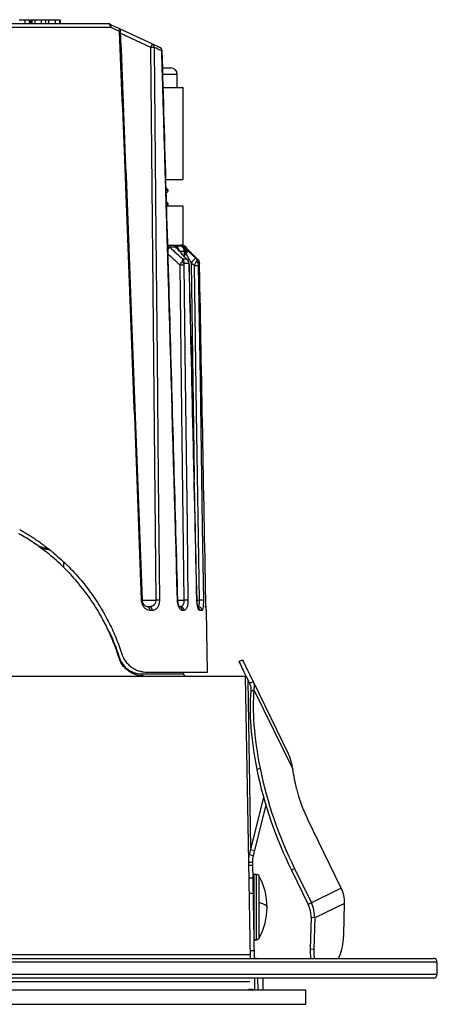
# Model space of a CAD drawing. Header units: millimetres. Extents: x -40 to 40, y -36.8 to 38.2.
# Tile 3 of 3: x 8.2 to 40, y -36.8 to 38.2. Entities that reach past the tile are written whole.
import ezdxf

# ---------------------------------------------------------------- set-up
doc = ezdxf.new("R2010")
doc.units = ezdxf.units.MM

msp = doc.modelspace()

# ---------------------------------------------------------------- linework, layer by layer
at = {"color": 7, "linetype": 'Continuous', "lineweight": 25}
for p, q in [((15.143, 37.611), (-15.143, 37.611)), ((-14.933, 37.906), (14.933, 37.906)), ((8.578, 38.206), (8.578, 37.906)), ((8.578, 38.206), (8.912, 38.206)), ((8.912, 38.206), (8.912, 37.906)), ((9.008, 38.206), (9.008, 37.906)), ((9.021, 38.206), (9.021, 37.906)), ((9.133, 38.206), (9.133, 37.906)), ((9.363, 38.206), (9.363, 37.906)), ((9.828, 38.206), (9.828, 37.906)), ((9.828, 38.206), (10.152, 38.206)), ((10.152, 38.206), (10.152, 37.906)), ((10.395, 38.206), (10.395, 37.906)), ((10.898, 38.206), (10.898, 37.906)), ((11.217, 38.206), (11.217, 37.906)), ((11.29, 38.206), (11.29, 37.906)), ((11.29, 38.206), (11.29, 37.906)), ((15.728, 37.566), (18.306, 36.364)), ((18.18, 36.097), (15.891, 37.165)), ((19.101, 34.536), (19.7, 34.536)), ((20.2, 34.036), (19.134, 34.036)), ((20.2, 33.036), (20.2, 34.036)), ((19.129, 33.036), (20.622, 33.036)), ((20.622, 33.036), (20.622, 26.036)), ((19.332, 26.036), (20.622, 26.036)), ((19.333, 25.997), (19.374, 26.036)), ((19.497, 25.214), (19.352, 25.351)), ((19.362, 25.023), (19.498, 25.153)), ((19.5, 25.158), (19.5, 25.208)), ((19.498, 24.213), (19.382, 24.323)), ((19.465, 24.213), (19.384, 24.24)), ((19.39, 24.05), (19.496, 24.151)), ((19.39, 24.036), (20.622, 24.036)), ((19.5, 24.158), (19.5, 24.208)), ((20.622, 24.036), (20.622, 21.036)), ((19.516, 21.036), (20.622, 21.036)), ((20.09, 20.867), (19.633, 20.867)), ((20.079, 20.984), (20.453, 20.984)), ((20.097, 20.866), (20.139, 20.819)), ((20.351, 20.609), (20.208, 20.759)), ((20.318, 20.629), (20.351, 20.608)), ((20.43, 20.517), (20.421, 20.529)), ((20.747, 20.536), (20.426, 20.536)), ((20.837, 20.867), (20.685, 20.867)), ((20.692, 20.984), (20.711, 20.984)), ((20.749, 20.153), (20.746, 20.333)), ((21.002, 20.704), (20.998, 20.708)), ((21.069, 20.634), (21.046, 20.659)), ((21.049, 20.656), (21.066, 20.635)), ((20.604, 19.98), (20.898, 19.98)), ((21.086, 19.629), (20.711, 19.629)), ((20.898, 19.98), (20.963, 19.917)), ((21.664, 19.98), (21.721, 19.98)), ((21.886, 19.629), (21.801, 19.629)), ((21.876, 19.684), (21.853, 19.761)), ((21.877, 19.664), (21.876, 19.684)), ((9.213, -1.606), (9.278, -1.65)), ((11.539, -3.055), (11.543, -3.489)), ((17.541, -6.003), (18.585, -6.003)), ((17.87, -6.494), (18.062, -6.494)), ((20.243, -6.003), (20.732, -6.003)), ((20.359, -6.494), (20.433, -6.494)), ((21.702, -6.003), (21.89, -6.003)), ((21.764, -6.494), (21.776, -6.494)), ((18.307, -6.789), (18.112, -6.789)), ((20.71, -6.789), (20.596, -6.789)), ((22.072, -6.789), (21.9, -6.789)), ((22.418, -6.789), (22.414, -6.789)), ((22.5, -11.494), (22.418, -6.789)), ((15.004, -8.429), (14.964, -8.36)), ((24.892, -10.682), (25.162, -10.551)), ((-25.437, -11.794), (25.478, -11.794)), ((17.497, -11.629), (20.678, -11.629)), ((17.883, -11.494), (22.5, -11.494)), ((20.678, -11.629), (20.653, -11.494)), ((25.368, -11.794), (25.615, -25.936)), ((25.811, -24.868), (25.588, -12.11)), ((25.699, -12.338), (25.969, -12.206)), ((25.969, -12.206), (28.647, -17.696)), ((25.794, -12.958), (26.038, -12.839)), ((26.038, -12.839), (28.989, -18.89)), ((26.255, -18.918), (26.499, -18.799)), ((26.764, -21.045), (25.683, -25.38)), ((26.931, -21.615), (25.974, -25.453)), ((32.688, -27.949), (30.11, -22.665)), ((25.683, -25.38), (25.974, -25.453)), ((25.776, -25.007), (26.068, -25.079)), ((25.615, -25.977), (25.915, -25.972)), ((25.615, -25.977), (25.743, -33.294)), ((25.92, -26.224), (25.62, -26.229)), ((25.915, -25.972), (26.043, -33.294)), ((26.226, -26.894), (26.04, -26.894)), ((26.04, -26.894), (26.04, -31.894)), ((26.226, -31.894), (26.226, -26.894)), ((26.4, -26.995), (26.4, -31.794)), ((29.134, -26.446), (28.889, -26.565)), ((28.889, -26.565), (30.165, -29.18)), ((29.134, -26.446), (30.409, -29.061)), ((25.636, -27.162), (25.936, -27.157)), ((25.957, -28.357), (25.657, -28.362)), ((26.04, -27.894), (25.949, -27.894)), ((32.688, -27.949), (30.165, -29.18)), ((32.941, -29.105), (30.662, -30.217)), ((32.874, -31.487), (32.941, -29.105)), ((30.385, -30.185), (30.317, -32.567)), ((30.662, -30.217), (30.385, -30.185)), ((30.662, -30.217), (30.595, -32.598)), ((26.001, -30.876), (26.04, -30.876)), ((26.001, -30.894), (26.04, -30.894)), ((26.04, -31.864), (26.226, -31.864)), ((26.04, -31.894), (26.226, -31.894)), ((-25.738, -33), (25.738, -33)), ((25.733, -32.694), (26.033, -32.689)), ((30.317, -32.567), (30.595, -32.598)), ((40, -33.594), (-40, -33.594)), ((-39.7, -33.294), (39.7, -33.294)), ((40, -34.494), (40, -33.594)), ((-40, -34.494), (40, -34.494)), ((39.7, -34.794), (-39.7, -34.794)), ((25.736, -35.089), (-25.736, -35.089)), ((26.109, -35.694), (26.095, -34.797)), ((26.75, -35.693), (26.734, -34.794)), ((-30, -35.694), (30, -35.694)), ((26.089, -35.694), (25.721, -35.644)), ((26.607, -35.693), (26.75, -35.693)), ((30, -36.794), (30, -35.694)), ((-30, -36.794), (30, -36.794))]:
    msp.add_line(p, q, dxfattribs=at)
at = {"color": 7, "linetype": 'Continuous', "lineweight": 25, "flags": 128}
for points in [[(18.585, -6.003), (18.359, 17.573), (18.18, 36.097)], [(18.435, 36.097), (18.573, 21.783), (18.661, 12.521), (18.749, 3.259), (18.837, -6.003)], [(19.011, 35.832), (19.04, 35.834), (19.048, 35.836)], [(20.449, 20.477), (20.484, 20.452), (20.508, 20.426)], [(21.124, 20.578), (21.15, 20.55), (21.154, 20.545)], [(21.091, 19.687), (21.088, 19.699), (21.086, 19.704)], [(21.5, 19.455), (21.36, 19.59), (21.249, 19.696)], [(21.249, 19.696), (21.462, 5.305), (21.493, 3.198)], [(21.594, 20.047), (21.634, 20.009), (21.664, 19.98)], [(21.889, 19.583), (21.888, 19.604), (21.887, 19.608)], [(20.732, -6.003), (20.558, 8.277), (20.42, 19.497)], [(20.703, 19.497), (20.809, 10.827), (20.877, 5.217), (20.945, -0.393), (21.013, -6.003)], [(21.122, 19.398), (21.122, 19.397), (21.111, 19.396)], [(21.89, -6.003), (21.672, 8.254), (21.5, 19.455)], [(21.798, 19.455), (21.931, 10.8), (22.016, 5.199), (22.102, -0.402), (22.187, -6.003)], [(21.893, 19.417), (21.893, 19.417), (21.895, 19.416)], [(20.213, -6.003), (20.237, -6.001), (20.242, -6)], [(21.693, -6.004), (21.702, -6.003), (21.702, -6.002)], [(21.748, -6.498), (21.753, -6.456), (21.748, -6.43)], [(22.37, -6.003), (22.367, -6.002), (22.366, -6.002)], [(26.4, -29.024), (26.547, -29.067), (26.676, -29.111), (26.787, -29.156), (26.878, -29.203), (26.949, -29.25), (27, -29.298), (27.03, -29.346), (27.04, -29.394)], [(30.595, -32.598), (30.599, -32.972), (30.628, -33.294)], [(26.313, -34.794), (26.313, -34.814), (26.327, -35.694)]]:
    msp.add_lwpolyline(points, dxfattribs=at)
at = {"color": 7, "linetype": 'Continuous', "lineweight": 25}
for centre, radius, start, end in [((14.88, 37.646), 0.266, 352.5096, 78.39313), ((14.933, 37.606), 0.3, 65, 90), ((14.931, 37.691), 0.227, 339.33911, 55.27509), ((15.585, 37.302), 0.3, 2.30491, 65), ((15.586, 37.381), 0.231, 341.34271, 56.80144), ((15.799, 37.845), 0.538, 270.50781, 279.15735), ((27.231, 31.957), 9.954, 153.72077, 155.42047), ((18.307, 25.68), 10.418, 89.29829, 90.70171), ((18.186, 36.142), 0.253, 349.87158, 61.55039), ((18.748, 35.827), 0.3, 1.68718, 65), ((18.755, 35.869), 0.259, 351.81843, 62.33634), ((19.7, 34.036), 0.5, 0, 90), ((20.468, 20.436), 0.6, 66.0873, 90), ((25.457, 15.224), 8.109, 135.90057, 137.39066), ((19.864, 20.53), 0.5, 9.14307, 65.01954), ((19.868, 20.532), 0.499, 8.48054, 64.95655), ((20.082, 20.811), 0.0571, 75.11937, 82.00872), ((20.247, 20.529), 0.5, 0.81766, 65.60889), ((20.252, 20.531), 0.498, 1.02215, 64.93275), ((20.621, 20.827), 0.0755, 21.13371, 31.87105), ((20.489, 20.527), 0.5, 31.05111, 66.06103), ((20.488, 20.527), 0.5, 32.24525, 65.874), ((20.509, 20.527), 0.5, 27.84752, 66.0873), ((20.87, 23.002), 2.673, 267.33641, 270.6276), ((20.89, 20.678), 0.196, 224.56954, 253.98876), ((20.81, 20.829), 0.0472, 43.94097, 54.40418), ((20.602, 20.508), 0.347, 329.17464, 29.41317), ((20.459, 19.428), 0.322, 38.45059, 76.71798), ((20.948, 19.637), 0.153, 25.92913, 73.91219), ((20.985, 19.667), 0.108, 339.3368, 10.66939), ((30.051, 11.386), 12.105, 134.31678, 136.64657), ((21.595, 19.548), 0.221, 21.32755, 79.38261), ((21.777, 19.638), 0.109, 355.03251, 24.55097), ((20.561, 11.5), 7.999, 88.98712, 91.01288), ((21.649, 13.889), 5.569, 88.46806, 91.53194), ((17.474, -5.603), 0.4, 270.07369, 279.54464), ((17.838, -6.767), 0.275, 355.43169, 83.41928), ((18.032, -6.768), 0.276, 355.67641, 83.77571), ((18.711, -16.628), 10.626, 89.32002, 90.67998), ((20.305, -6.783), 0.291, 358.89204, 78.38097), ((20.422, -6.783), 0.289, 358.7688, 87.69464), ((20.873, -14.163), 8.161, 89.0124, 90.9876), ((21.599, -6.793), 0.301, 0.67927, 60.50159), ((21.774, -6.792), 0.298, 0.54731, 89.5611), ((22.038, -11.762), 5.761, 88.52266, 91.47734), ((0, -15.294), 16.542, 17.29534, 24.58701), ((17.676, -11.615), 0.18, 184.64307, 265.88982), ((20.875, -11.594), 0.2, 190.05121, 270), ((57.139, -12.555), 31.533, 191.64162, 206.37823), ((57.383, -12.436), 31.533, 191.64162, 206.37823), ((39.756, -17.904), 10.756, 193.23052, 206.27039), ((26.226, -27.094), 0.2, 29.89764, 90), ((22.226, -29.394), 4.814, 330.10236, 29.89764), ((30.457, -29.044), 2.484, 358.57201, 26.12853), ((28.225, -30.132), 2.16, 358.57201, 26.12853), ((28.178, -30.155), 2.484, 358.57201, 26.12853), ((27.557, -31.334), 5.318, 354.49346, 358.35473), ((26.227, -31.664), 0.2, 269.87109, 329.63505), ((26.226, -31.694), 0.2, 270, 330.10236), ((28.464, -31.497), 4.402, 335.89686, 355.47171), ((34.393, -32.719), 4.079, 177.8525, 188.10113), ((26.253, -32.994), 0.3, 225.2044, 270), ((39.7, -33.594), 0.3, 0, 90), ((39.7, -34.494), 0.3, 270, 0), ((26.648, -35.2), 0.495, 265.22753, 269.99997), ((26.791, -35.194), 0.5, 265.25294, 270)]:
    msp.add_arc(centre, radius, start, end, dxfattribs=at)
for points in [[(8.15, 38.206), (8.288, 38.206), (8.429, 38.206), (8.578, 38.206)], [(9.021, 38.206), (9.04, 38.206), (9.077, 38.206), (9.133, 38.206)], [(9.133, 38.206), (9.193, 38.206), (9.269, 38.206), (9.363, 38.206)], [(10.152, 38.206), (10.234, 38.206), (10.314, 38.206), (10.395, 38.206)], [(10.395, 38.206), (10.583, 38.206), (10.753, 38.206), (10.898, 38.206)], [(10.898, 38.206), (11.04, 38.206), (11.147, 38.206), (11.217, 38.206)], [(15.06, 37.878), (15.282, 37.774), (15.499, 37.673), (15.712, 37.574)], [(15.804, 37.307), (15.588, 37.406), (15.368, 37.508), (15.143, 37.611)], [(18.306, 36.364), (18.504, 36.272), (18.694, 36.183), (18.875, 36.099)], [(19.011, 35.832), (18.828, 35.917), (18.635, 36.005), (18.435, 36.097)], [(20.213, -6.003), (19.825, 7.942), (19.425, 21.887), (19.011, 35.832)], [(19.633, 20.867), (19.957, 20.572), (20.281, 20.276), (20.604, 19.98)], [(20.075, 20.984), (20.076, 20.984), (20.078, 20.984), (20.079, 20.984)], [(20.318, 20.629), (20.245, 20.708), (20.167, 20.788), (20.09, 20.867)], [(20.382, 20.557), (20.362, 20.581), (20.341, 20.605), (20.318, 20.629)], [(20.449, 20.477), (20.428, 20.503), (20.405, 20.53), (20.382, 20.557)], [(20.453, 20.984), (20.455, 20.984), (20.458, 20.984), (20.463, 20.982)], [(20.685, 20.867), (20.728, 20.829), (20.771, 20.79), (20.813, 20.754)], [(20.693, 20.983), (20.692, 20.984), (20.691, 20.984), (20.692, 20.984)], [(20.746, 20.333), (20.745, 20.401), (20.745, 20.469), (20.747, 20.536)], [(20.75, 20.54), (20.749, 20.539), (20.748, 20.537), (20.747, 20.536)], [(20.813, 20.754), (20.842, 20.73), (20.873, 20.704), (20.904, 20.678)], [(20.813, 20.754), (20.828, 20.731), (20.832, 20.698), (20.826, 20.657)], [(20.826, 20.657), (20.835, 20.65), (20.846, 20.643), (20.854, 20.636)], [(20.994, 20.711), (20.943, 20.762), (20.89, 20.815), (20.837, 20.867)], [(21.049, 20.656), (21.032, 20.673), (21.014, 20.692), (20.994, 20.711)], [(21.124, 20.578), (21.099, 20.604), (21.073, 20.63), (21.049, 20.656)], [(20.604, 19.98), (20.613, 19.932), (20.592, 19.852), (20.533, 19.742)], [(20.711, 19.629), (20.704, 19.589), (20.702, 19.543), (20.703, 19.497)], [(21.111, 19.396), (21.109, 19.479), (21.101, 19.562), (21.086, 19.629)], [(21.664, 19.98), (21.69, 19.941), (21.685, 19.87), (21.635, 19.766)], [(21.801, 19.629), (21.797, 19.578), (21.797, 19.517), (21.798, 19.455)], [(21.889, 19.583), (21.888, 19.599), (21.887, 19.615), (21.886, 19.629)], [(21.895, 19.416), (21.894, 19.475), (21.892, 19.532), (21.889, 19.583)], [(21.693, -6.004), (21.501, 2.463), (21.308, 10.929), (21.111, 19.396)], [(22.37, -6.003), (22.213, 2.47), (22.055, 10.943), (21.895, 19.416)], [(25.699, -12.338), (25.787, -12.517), (25.817, -12.725), (25.794, -12.958)], [(25.969, -12.206), (26.057, -12.385), (26.077, -12.597), (26.038, -12.839)], [(28.989, -18.89), (28.937, -18.461), (28.825, -18.062), (28.647, -17.696)], [(29.285, -20.366), (29.169, -19.852), (29.07, -19.359), (28.989, -18.89)], [(25.683, -25.38), (25.635, -25.575), (25.612, -25.776), (25.615, -25.977)], [(25.974, -25.453), (25.932, -25.622), (25.912, -25.797), (25.915, -25.972)]]:
    msp.add_open_spline(points, degree=3, dxfattribs=at)
for points, knots in [([(9.363, 38.206), (9.463, 38.206), (9.604, 38.206), (9.777, 38.206), (9.828, 38.206)], [0, 0, 0, 0, 0.707721, 1, 1, 1, 1]), ([(10.667, 37.906), (10.84, 37.906), (11.008, 37.906), (11.283, 37.906), (11.385, 37.906), (11.434, 37.906)], [0, 0, 0, 0, 0.5, 0.5, 1, 1, 1, 1]), ([(17.474, -6.003), (17.336, -2.261), (17.063, 5.135), (16.645, 16.095), (16.228, 26.79), (15.944, 33.831), (15.804, 37.307)], [0, 0, 0, 0, 0.259191, 0.512255, 0.759191, 1, 1, 1, 1]), ([(17.54, -5.997), (17.279, 1.109), (16.748, 15.547), (16.175, 29.983), (15.885, 37.314)], [0, 0, 0, 0, 0.49219, 1, 1, 1, 1]), ([(20.242, -6), (20.051, 0.864), (19.662, 14.809), (19.255, 28.754), (19.048, 35.836)], [0, 0, 0, 0, 0.492188, 1, 1, 1, 1]), ([(19.479, 25.208), (19.489, 25.22), (19.5, 25.233), (19.361, 25.246), (19.355, 25.246)], [0, 0, 0, 0, 0.959805, 1, 1, 1, 1]), ([(19.479, 25.158), (19.489, 25.17), (19.501, 25.183), (19.362, 25.196), (19.357, 25.196)], [0, 0, 0, 0, 0.963197, 1, 1, 1, 1]), ([(19.473, 24.158), (19.486, 24.167), (19.501, 24.179), (19.399, 24.189), (19.386, 24.191)], [0, 0, 0, 0, 0.873193, 1, 1, 1, 1]), ([(19.445, 20.991), (19.456, 20.987), (19.527, 20.963), (19.584, 20.912), (19.633, 20.867)], [0, 0, 0, 0, 0.146103, 1, 1, 1, 1]), ([(20.42, 19.497), (20.212, 19.688), (19.905, 19.97), (19.597, 20.251), (19.497, 20.342)], [0, 0, 0, 0, 0.675571, 1, 1, 1, 1]), ([(20.09, 20.867), (20.083, 20.874), (20.071, 20.887), (20.054, 20.903), (20.039, 20.919), (20.028, 20.933), (20.021, 20.946), (20.021, 20.957), (20.031, 20.968), (20.051, 20.976), (20.067, 20.981), (20.075, 20.984)], [0, 0, 0, 0, 0.043275, 0.084109, 0.124904, 0.181872, 0.249642, 0.358495, 0.49967, 0.749814, 1, 1, 1, 1]), ([(20.329, 20.622), (20.323, 20.637), (20.302, 20.691), (20.225, 20.773), (20.14, 20.846), (20.095, 20.869), (20.094, 20.868), (20.094, 20.868), (20.095, 20.868), (20.095, 20.868), (20.096, 20.867), (20.096, 20.866), (20.097, 20.866)], [0, 0, 0, 0, 0.124701, 0.439037, 0.977325, 0.990539, 0.992907, 0.993914, 0.994861, 0.995841, 0.996963, 1, 1, 1, 1]), ([(20.414, 20.538), (20.407, 20.546), (20.387, 20.57), (20.366, 20.593), (20.351, 20.609)], [0, 0, 0, 0, 0.331847, 1, 1, 1, 1]), ([(20.382, 20.557), (20.395, 20.551), (20.417, 20.542), (20.426, 20.521), (20.43, 20.513)], [0, 0, 0, 0, 0.610622, 1, 1, 1, 1]), ([(20.506, 20.429), (20.499, 20.438), (20.485, 20.455), (20.466, 20.477), (20.466, 20.475), (20.459, 20.482), (20.454, 20.487), (20.441, 20.503), (20.43, 20.517), (20.422, 20.527)], [0, 0, 0, 0, 0.222024, 0.383897, 0.624879, 0.664832, 0.698876, 0.771624, 1, 1, 1, 1]), ([(20.898, 19.98), (20.87, 20.009), (20.814, 20.066), (20.733, 20.151), (20.643, 20.25), (20.545, 20.36), (20.481, 20.438), (20.449, 20.477)], [0, 0, 0, 0, 0.1696596, 0.3362657, 0.5005143, 0.7546874, 1, 1, 1, 1]), ([(20.463, 20.982), (20.475, 20.979), (20.5, 20.973), (20.532, 20.964), (20.567, 20.949), (20.599, 20.933), (20.641, 20.906), (20.67, 20.881), (20.685, 20.867)], [0, 0, 0, 0, 0.250702, 0.500903, 0.638916, 0.750714, 0.870153, 1, 1, 1, 1]), ([(20.97, 19.925), (20.913, 19.981), (20.738, 20.153), (20.6, 20.318), (20.506, 20.429)], [0, 0, 0, 0, 0.325291, 1, 1, 1, 1]), ([(20.691, 20.855), (20.69, 20.856), (20.687, 20.859), (20.685, 20.86), (20.686, 20.857), (20.689, 20.85), (20.697, 20.833), (20.714, 20.797), (20.731, 20.749), (20.742, 20.694), (20.749, 20.646), (20.752, 20.595), (20.751, 20.556), (20.75, 20.54)], [0, 0, 0, 0, 0.0096793, 0.0175535, 0.0310447, 0.062417, 0.1251334, 0.2503401, 0.5003158, 0.6154506, 0.7494036, 0.8936608, 1, 1, 1, 1]), ([(20.826, 20.657), (20.816, 20.676), (20.794, 20.719), (20.748, 20.786), (20.711, 20.831), (20.691, 20.855)], [0, 0, 0, 0, 0.273755, 0.608305, 1, 1, 1, 1]), ([(20.837, 20.867), (20.829, 20.875), (20.812, 20.891), (20.789, 20.911), (20.768, 20.927), (20.749, 20.942), (20.732, 20.954), (20.72, 20.963), (20.711, 20.97), (20.703, 20.976), (20.697, 20.98), (20.693, 20.983)], [0, 0, 0, 0, 0.063758, 0.124079, 0.184985, 0.250375, 0.359609, 0.500043, 0.612436, 0.749828, 1, 1, 1, 1]), ([(20.813, 20.754), (20.821, 20.743), (20.835, 20.721), (20.849, 20.681), (20.853, 20.651), (20.854, 20.636)], [0, 0, 0, 0, 0.334971, 0.669696, 1, 1, 1, 1]), ([(20.836, 20.489), (20.837, 20.506), (20.841, 20.538), (20.839, 20.582), (20.834, 20.622), (20.828, 20.646), (20.826, 20.657)], [0, 0, 0, 0, 0.278244, 0.547889, 0.792117, 1, 1, 1, 1]), ([(20.842, 20.864), (20.84, 20.866), (20.837, 20.868), (20.835, 20.871), (20.834, 20.872), (20.833, 20.872), (20.833, 20.872), (20.833, 20.872)], [0, 0, 0, 0, 0.525216, 0.694268, 0.832217, 0.960426, 1, 1, 1, 1]), ([(20.834, 20.872), (20.834, 20.872), (20.835, 20.871), (20.839, 20.866), (20.844, 20.862), (20.846, 20.86)], [0, 0, 0, 0, 0.155383, 0.533954, 1, 1, 1, 1]), ([(20.854, 20.636), (20.855, 20.621), (20.855, 20.591), (20.849, 20.541), (20.84, 20.507), (20.836, 20.489)], [0, 0, 0, 0, 0.329932, 0.664494, 1, 1, 1, 1]), ([(20.9, 20.33), (20.895, 20.345), (20.885, 20.373), (20.871, 20.415), (20.855, 20.453), (20.842, 20.478), (20.836, 20.489)], [0, 0, 0, 0, 0.2791308, 0.4996106, 0.7619443, 1, 1, 1, 1]), ([(20.962, 20.743), (20.953, 20.752), (20.914, 20.793), (20.873, 20.833), (20.842, 20.864)], [0, 0, 0, 0, 0.232959, 1, 1, 1, 1]), ([(21.249, 19.696), (21.23, 19.732), (21.192, 19.804), (21.133, 19.913), (21.064, 20.043), (20.986, 20.186), (20.927, 20.284), (20.9, 20.33)], [0, 0, 0, 0, 0.164904, 0.331801, 0.500526, 0.76812, 1, 1, 1, 1]), ([(20.904, 20.678), (20.924, 20.661), (20.964, 20.627), (21.028, 20.572), (21.095, 20.512), (21.165, 20.449), (21.271, 20.353), (21.415, 20.219), (21.534, 20.105), (21.594, 20.047)], [0, 0, 0, 0, 0.095265, 0.192285, 0.29161, 0.393755, 0.499198, 0.745263, 1, 1, 1, 1]), ([(21.064, 20.639), (21.056, 20.649), (21.037, 20.669), (21.016, 20.69), (21.005, 20.701)], [0, 0, 0, 0, 0.44806, 1, 1, 1, 1]), ([(21.721, 19.98), (21.614, 20.084), (21.508, 20.189), (21.305, 20.392), (21.21, 20.488), (21.124, 20.578)], [0, 0, 0, 0, 0.5, 0.5, 1, 1, 1, 1]), ([(20.42, 19.497), (20.428, 19.517), (20.444, 19.557), (20.469, 19.612), (20.492, 19.662), (20.513, 19.705), (20.527, 19.73), (20.533, 19.742)], [0, 0, 0, 0, 0.231928, 0.450102, 0.652053, 0.835821, 1, 1, 1, 1]), ([(20.604, 19.98), (20.617, 19.963), (20.642, 19.93), (20.67, 19.875), (20.69, 19.82), (20.703, 19.767), (20.71, 19.718), (20.713, 19.672), (20.712, 19.643), (20.711, 19.629)], [0, 0, 0, 0, 0.181838, 0.350679, 0.506519, 0.649357, 0.779204, 0.896075, 1, 1, 1, 1]), ([(20.898, 19.98), (20.95, 19.935), (20.992, 19.884), (21.056, 19.767), (21.079, 19.7), (21.086, 19.629)], [0, 0, 0, 0, 0.5, 0.5, 1, 1, 1, 1]), ([(21.086, 19.704), (21.069, 19.755), (21.04, 19.842), (20.975, 19.915), (20.948, 19.945)], [0, 0, 0, 0, 0.588475, 1, 1, 1, 1]), ([(21.122, 19.398), (21.12, 19.449), (21.116, 19.526), (21.104, 19.623), (21.095, 19.665), (21.091, 19.687)], [0, 0, 0, 0, 0.486168, 0.737776, 1, 1, 1, 1]), ([(21.5, 19.455), (21.507, 19.474), (21.523, 19.511), (21.546, 19.566), (21.573, 19.629), (21.604, 19.699), (21.625, 19.743), (21.635, 19.766)], [0, 0, 0, 0, 0.1617516, 0.3288011, 0.5004559, 0.7482321, 1, 1, 1, 1]), ([(21.664, 19.98), (21.677, 19.965), (21.702, 19.938), (21.73, 19.896), (21.751, 19.857), (21.775, 19.801), (21.797, 19.727), (21.799, 19.66), (21.801, 19.629)], [0, 0, 0, 0, 0.154342, 0.289282, 0.404802, 0.500893, 0.763836, 1, 1, 1, 1]), ([(21.721, 19.98), (21.769, 19.935), (21.808, 19.884), (21.865, 19.767), (21.883, 19.7), (21.886, 19.629)], [0, 0, 0, 0, 0.5, 0.5, 1, 1, 1, 1]), ([(21.876, 19.684), (21.866, 19.735), (21.851, 19.808), (21.798, 19.893), (21.768, 19.931), (21.748, 19.955), (21.739, 19.963), (21.735, 19.968)], [0, 0, 0, 0, 0.495458, 0.695727, 0.836824, 0.914448, 1, 1, 1, 1]), ([(21.8, 19.887), (21.798, 19.891), (21.787, 19.908), (21.768, 19.931), (21.748, 19.955), (21.739, 19.963), (21.735, 19.968)], [0, 0, 0, 0, 0.105972, 0.520548, 0.748628, 1, 1, 1, 1]), ([(21.702, -6.002), (21.607, -1.835), (21.416, 6.632), (21.221, 15.098), (21.122, 19.398)], [0, 0, 0, 0, 0.492187, 1, 1, 1, 1]), ([(8.199, -0.631), (8.313, -0.696), (8.542, -0.826), (8.879, -1.031), (9.211, -1.243), (9.538, -1.463), (9.86, -1.69), (10.177, -1.925), (10.488, -2.168), (11.095, -2.665), (11.956, -3.457), (12.997, -4.612), (13.923, -5.85), (14.578, -6.919), (15.019, -7.758), (15.298, -8.339), (15.55, -8.925), (15.779, -9.513), (15.914, -9.913), (15.981, -10.111)], [0, 0, 0, 0, 0.0309034, 0.0618746, 0.0929258, 0.1240691, 0.1553163, 0.1866795, 0.2181702, 0.2498, 0.3750101, 0.4998909, 0.6261684, 0.7493118, 0.8012743, 0.8522447, 0.9023004, 0.9515233, 1, 1, 1, 1]), ([(15.754, -10.389), (15.719, -10.28), (15.65, -10.062), (15.537, -9.737), (15.418, -9.414), (15.291, -9.091), (15.157, -8.77), (15.015, -8.45), (14.865, -8.131), (14.708, -7.813), (14.361, -7.148), (13.771, -6.161), (12.863, -4.923), (11.842, -3.77), (10.941, -2.927), (10.22, -2.336), (9.723, -1.958), (9.211, -1.6), (8.687, -1.26), (8.326, -1.05), (8.145, -0.945)], [0, 0, 0, 0, 0.026697, 0.053597, 0.080716, 0.108068, 0.13567, 0.163534, 0.191676, 0.220108, 0.248844, 0.372428, 0.499247, 0.624071, 0.749402, 0.800055, 0.850392, 0.900461, 0.950313, 1, 1, 1, 1]), ([(9.341, -1.693), (9.396, -1.73), (9.511, -1.806), (9.807, -1.945), (10.087, -2.045), (10.276, -2.06), (10.317, -2.064)], [0, 0, 0, 0, 0.296454, 0.609356, 0.915507, 1, 1, 1, 1]), ([(10.453, -2.177), (10.409, -2.173), (10.295, -2.163), (10.118, -2.123), (9.921, -2.067), (9.809, -2.02), (9.752, -1.996)], [0, 0, 0, 0, 0.161231, 0.411541, 0.701726, 1, 1, 1, 1]), ([(17.958, -6.515), (17.899, -6.507), (17.788, -6.493), (17.656, -6.371), (17.581, -6.227), (17.548, -6.097), (17.543, -6.03), (17.54, -5.997)], [0, 0, 0, 0, 0.306215, 0.576459, 0.806309, 0.906644, 1, 1, 1, 1]), ([(20.37, -6.499), (20.367, -6.5), (20.362, -6.503), (20.332, -6.454), (20.301, -6.372), (20.275, -6.279), (20.251, -6.154), (20.245, -6.053), (20.242, -6)], [0, 0, 0, 0, 0.191371, 0.4232, 0.553241, 0.691519, 0.839806, 1, 1, 1, 1]), ([(18.112, -6.789), (18.042, -6.789), (17.972, -6.773), (17.833, -6.706), (17.766, -6.657), (17.645, -6.525), (17.589, -6.44), (17.506, -6.24), (17.479, -6.123), (17.474, -6.003)], [0, 0, 0, 0, 0.25, 0.25, 0.5, 0.5, 0.75, 0.75, 1, 1, 1, 1]), ([(18.062, -6.494), (18.087, -6.493), (18.134, -6.492), (18.202, -6.479), (18.262, -6.461), (18.316, -6.438), (18.362, -6.413), (18.42, -6.372), (18.484, -6.31), (18.542, -6.215), (18.579, -6.111), (18.583, -6.038), (18.585, -6.003)], [0, 0, 0, 0, 0.103781, 0.199331, 0.286685, 0.365891, 0.437012, 0.500134, 0.644277, 0.773291, 0.890429, 1, 1, 1, 1]), ([(18.837, -6.003), (18.837, -6.032), (18.836, -6.089), (18.828, -6.173), (18.814, -6.255), (18.788, -6.358), (18.743, -6.476), (18.673, -6.591), (18.592, -6.681), (18.502, -6.743), (18.406, -6.782), (18.34, -6.787), (18.307, -6.789)], [0, 0, 0, 0, 0.062315, 0.124118, 0.186435, 0.250264, 0.372868, 0.500248, 0.623295, 0.750554, 0.874195, 1, 1, 1, 1]), ([(20.596, -6.789), (20.585, -6.788), (20.563, -6.787), (20.53, -6.776), (20.498, -6.759), (20.454, -6.727), (20.402, -6.671), (20.344, -6.577), (20.292, -6.46), (20.252, -6.321), (20.222, -6.167), (20.216, -6.058), (20.213, -6.003)], [0, 0, 0, 0, 0.063131, 0.125614, 0.187899, 0.250438, 0.375843, 0.500045, 0.626287, 0.749751, 0.875728, 1, 1, 1, 1]), ([(20.433, -6.494), (20.449, -6.493), (20.479, -6.491), (20.521, -6.477), (20.558, -6.456), (20.591, -6.43), (20.619, -6.4), (20.657, -6.349), (20.696, -6.265), (20.728, -6.139), (20.731, -6.048), (20.732, -6.003)], [0, 0, 0, 0, 0.100741, 0.194527, 0.281401, 0.361418, 0.434647, 0.50118, 0.677018, 0.842131, 1, 1, 1, 1]), ([(21.013, -6.003), (21.013, -6.03), (21.014, -6.084), (21.01, -6.164), (21.003, -6.242), (20.99, -6.341), (20.967, -6.457), (20.93, -6.575), (20.883, -6.67), (20.83, -6.738), (20.772, -6.781), (20.731, -6.786), (20.71, -6.789)], [0, 0, 0, 0, 0.062727, 0.124839, 0.187084, 0.250205, 0.37409, 0.499838, 0.623691, 0.749552, 0.874174, 1, 1, 1, 1]), ([(21.748, -6.498), (21.743, -6.475), (21.733, -6.428), (21.721, -6.351), (21.708, -6.255), (21.697, -6.139), (21.694, -6.049), (21.693, -6.004)], [0, 0, 0, 0, 0.167295, 0.333305, 0.500244, 0.74959, 1, 1, 1, 1]), ([(21.748, -6.432), (21.736, -6.368), (21.712, -6.24), (21.705, -6.082), (21.702, -6.002)], [0, 0, 0, 0, 0.499259, 1, 1, 1, 1]), ([(21.764, -6.533), (21.766, -6.531), (21.772, -6.524), (21.757, -6.467), (21.748, -6.432)], [0, 0, 0, 0, 0.39307, 1, 1, 1, 1]), ([(21.9, -6.789), (21.893, -6.788), (21.88, -6.786), (21.86, -6.772), (21.84, -6.748), (21.814, -6.704), (21.781, -6.629), (21.759, -6.542), (21.748, -6.498)], [0, 0, 0, 0, 0.125793, 0.250117, 0.374385, 0.50001, 0.751005, 1, 1, 1, 1]), ([(21.776, -6.494), (21.783, -6.493), (21.796, -6.491), (21.813, -6.477), (21.829, -6.455), (21.843, -6.426), (21.854, -6.393), (21.868, -6.339), (21.882, -6.255), (21.891, -6.134), (21.89, -6.047), (21.89, -6.003)], [0, 0, 0, 0, 0.0933952, 0.1827797, 0.2681808, 0.3496297, 0.4271626, 0.5008214, 0.668217, 0.834413, 1, 1, 1, 1]), ([(22.187, -6.003), (22.187, -6.029), (22.188, -6.082), (22.187, -6.159), (22.185, -6.235), (22.182, -6.333), (22.175, -6.448), (22.161, -6.566), (22.144, -6.664), (22.123, -6.734), (22.099, -6.781), (22.081, -6.786), (22.072, -6.789)], [0, 0, 0, 0, 0.062871, 0.125109, 0.187353, 0.250239, 0.374818, 0.499954, 0.623616, 0.749143, 0.874948, 1, 1, 1, 1]), ([(22.328, -6.529), (22.33, -6.528), (22.344, -6.524), (22.354, -6.481), (22.365, -6.383), (22.367, -6.22), (22.366, -6.078), (22.366, -6.002)], [0, 0, 0, 0, 0.025763, 0.210851, 0.432229, 0.694037, 1, 1, 1, 1]), ([(22.414, -6.789), (22.413, -6.788), (22.412, -6.787), (22.41, -6.775), (22.407, -6.757), (22.404, -6.723), (22.398, -6.663), (22.392, -6.565), (22.385, -6.446), (22.378, -6.309), (22.373, -6.159), (22.371, -6.055), (22.37, -6.003)], [0, 0, 0, 0, 0.062878, 0.125165, 0.187438, 0.250271, 0.375283, 0.500065, 0.624179, 0.749402, 0.875356, 1, 1, 1, 1]), ([(17.664, -11.794), (17.619, -11.793), (17.532, -11.792), (17.4, -11.778), (17.269, -11.757), (17.091, -11.714), (16.869, -11.637), (16.601, -11.498), (16.345, -11.311), (16.145, -11.105), (16.003, -10.915), (15.905, -10.753), (15.819, -10.58), (15.776, -10.452), (15.754, -10.389)], [0, 0, 0, 0, 0.06378, 0.126403, 0.187986, 0.248649, 0.376359, 0.497995, 0.627154, 0.748589, 0.812129, 0.873719, 0.937697, 1, 1, 1, 1]), ([(15.794, -10.376), (15.804, -10.407), (15.825, -10.468), (15.861, -10.557), (15.901, -10.644), (15.96, -10.753), (16.042, -10.882), (16.181, -11.057), (16.373, -11.242), (16.606, -11.398), (16.842, -11.511), (17.068, -11.582), (17.289, -11.622), (17.427, -11.627), (17.497, -11.629)], [0, 0, 0, 0, 0.031193, 0.062471, 0.094073, 0.126232, 0.187481, 0.251569, 0.371058, 0.501356, 0.623149, 0.751096, 0.874237, 1, 1, 1, 1]), ([(15.981, -10.111), (15.991, -10.142), (16.012, -10.205), (16.05, -10.296), (16.091, -10.385), (16.151, -10.497), (16.233, -10.63), (16.376, -10.818), (16.576, -11.02), (16.829, -11.203), (17.095, -11.34), (17.358, -11.43), (17.624, -11.485), (17.796, -11.491), (17.883, -11.494)], [0, 0, 0, 0, 0.0306696, 0.0616601, 0.0930946, 0.125091, 0.1867924, 0.2505782, 0.3715674, 0.5004856, 0.6218245, 0.7493683, 0.8725068, 1, 1, 1, 1]), ([(24.892, -10.682), (24.892, -10.682), (24.96, -10.822), (25.232, -11.379), (25.436, -11.797), (25.699, -12.338)], [0, 0, 0, 0, 0.5, 0.5, 1, 1, 1, 1]), ([(25.162, -10.551), (25.162, -10.551), (25.23, -10.69), (25.501, -11.247), (25.705, -11.665), (25.969, -12.206)], [0, 0, 0, 0, 0.5, 0.5, 1, 1, 1, 1]), ([(25.794, -12.958), (25.718, -13.745), (25.718, -14.651), (25.873, -16.657), (26.028, -17.756), (26.255, -18.918)], [0, 0, 0, 0, 0.5, 0.5, 1, 1, 1, 1]), ([(26.038, -12.839), (25.963, -13.626), (25.963, -14.532), (26.118, -16.537), (26.273, -17.637), (26.499, -18.799)], [0, 0, 0, 0, 0.5, 0.5, 1, 1, 1, 1]), ([(25.768, -35.694), (25.733, -35.693), (25.682, -35.691), (25.634, -35.672), (25.618, -35.666)], [0, 0, 0, 0, 0.681365, 1, 1, 1, 1])]:
    msp.add_open_spline(points, degree=3, knots=knots, dxfattribs=at)

doc.saveas('drawing.dxf')
